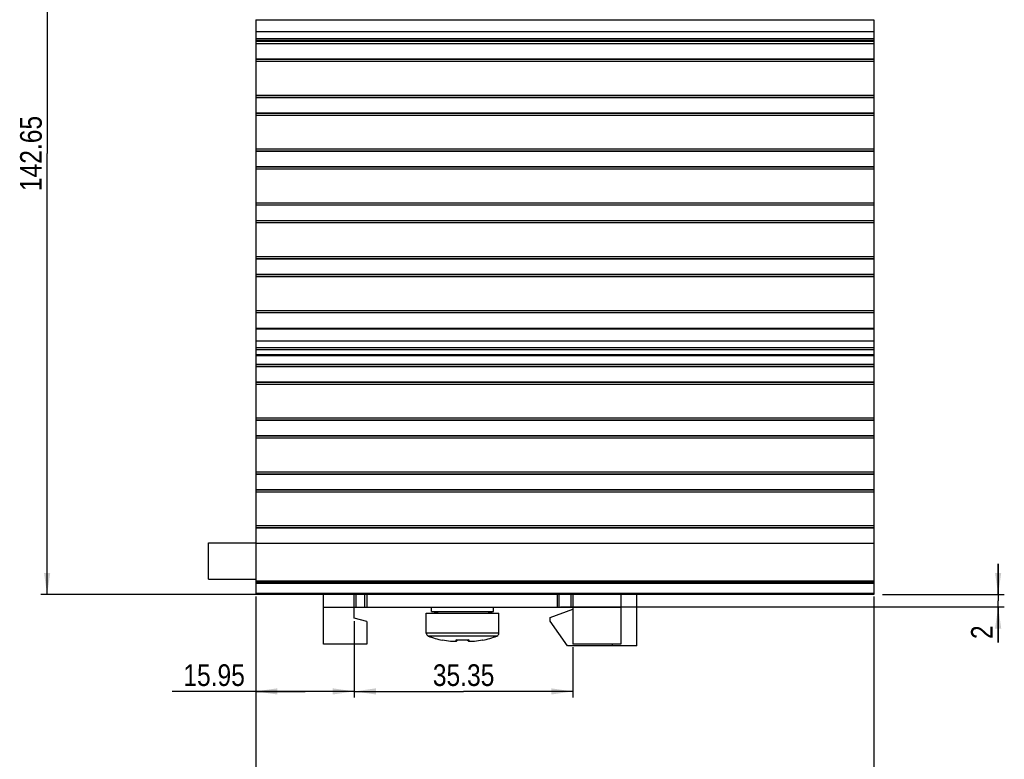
# Model space of a CAD drawing. Header units: millimetres. Extents: x 0 to 594, y 0 to 420.
# Tile 93 of 104: x 138 to 297, y 214 to 333. Entities that reach past the tile are written whole.
import ezdxf

# ---------------------------------------------------------------- set-up
doc = ezdxf.new("R2010")
doc.units = ezdxf.units.MM
doc.header["$LTSCALE"] = 32.67
doc.layers.get('0').update_dxf_attribs({"linetype": 'CONTINUOUS'})
doc.layers.add('3_ALL_AXES', color=7, linetype='CONTINUOUS')
doc.styles.get("Standard").update_dxf_attribs({"font": 'txt', "width": 0.85})
doc.dimstyles.new('DIMSTYLE_4', dxfattribs={"dimtxt": 3.5, "dimasz": 3.5, "dimexe": 1, "dimexo": 0.5, "dimgap": 0.875, "dimtad": 1, "dimdec": 4, "dimdsep": 46, "dimtxsty": 'STANDARD', "dimblk": '_FILLED', "dimblk1": '_FILLED', "dimblk2": '_FILLED', "dimcen": 0.09, "dimadec": 4, "dimazin": 2, "dimtp": 0.15, "dimtm": 0.15, "dimtfac": 1, "dimtdec": 4, "dimtofl": 0, "dimtmove": 0, "dimatfit": 3, "dimldrblk": '_FILLED', "dimfxl": 1, "dimtolj": 1, "dimarcsym": 0})
doc.dimstyles.new('DIMSTYLE_5', dxfattribs={"dimtxt": 3.5, "dimasz": 3.5, "dimexe": 1, "dimexo": 0.5, "dimgap": 0.875, "dimtad": 1, "dimdec": 4, "dimdsep": 46, "dimtxsty": 'STANDARD', "dimblk": '_FILLED', "dimblk1": '_FILLED', "dimblk2": '_FILLED', "dimcen": 0.09, "dimadec": 4, "dimazin": 2, "dimtp": 0.1, "dimtm": 0.1, "dimtfac": 1, "dimtdec": 4, "dimtofl": 0, "dimtmove": 0, "dimatfit": 3, "dimldrblk": '_FILLED', "dimfxl": 1, "dimtolj": 1, "dimarcsym": 0})
doc.dimstyles.new('DIMSTYLE_6', dxfattribs={"dimtxt": 3.5, "dimasz": 3.5, "dimexe": 1, "dimexo": 0.5, "dimgap": 0.875, "dimtad": 1, "dimdec": 4, "dimdsep": 46, "dimtxsty": 'STANDARD', "dimblk": '_FILLED', "dimblk1": '_FILLED', "dimblk2": '_FILLED', "dimcen": 0.09, "dimadec": 4, "dimazin": 2, "dimtp": 0.2, "dimtm": 0.2, "dimtfac": 1, "dimtdec": 4, "dimtofl": 0, "dimtmove": 0, "dimatfit": 3, "dimldrblk": '_FILLED', "dimfxl": 1, "dimtolj": 1, "dimarcsym": 0})
doc.dimstyles.new('DIMSTYLE_7', dxfattribs={"dimtxt": 3.5, "dimasz": 3.5, "dimexe": 1, "dimexo": 0.5, "dimgap": 0.875, "dimtad": 1, "dimdec": 4, "dimdsep": 46, "dimtxsty": 'STANDARD', "dimblk": '_FILLED', "dimblk1": '_FILLED', "dimblk2": '_FILLED', "dimcen": 0.09, "dimadec": 4, "dimazin": 2, "dimtp": 0.05, "dimtm": 0.05, "dimtfac": 1, "dimtdec": 4, "dimtofl": 0, "dimtmove": 0, "dimatfit": 3, "dimldrblk": '_FILLED', "dimfxl": 1, "dimtolj": 1, "dimarcsym": 0})

# ---------------------------------------------------------------- blocks, each defined once
blk = doc.blocks.new('_FILLED')
at = {"color": 0, "linetype": 'BYBLOCK'}
blk.add_solid([(0, 0), (-1, 0.143), (-1, -0.143)], dxfattribs=at)
blk = doc.blocks.new('*D5')
at = {"color": 2, "linetype": 'CONTINUOUS'}
for p, q in [((175.75, 240.16), (175.75, 223.81)), ((191.7, 236.16), (191.7, 223.81)), ((183.73, 224.81), (162.25, 224.81)), ((175.75, 224.81), (183.73, 224.81)), ((191.7, 224.81), (183.73, 224.81))]:
    blk.add_line(p, q, dxfattribs=at)
at = {"color": 2, "linetype": 'CONTINUOUS', "xscale": 3.5, "yscale": 3.5, "zscale": 3.5, "rotation": 180}
blk.add_blockref('_FILLED', (175.75, 224.81), dxfattribs=at)
at = {"color": 2, "linetype": 'CONTINUOUS', "xscale": 3.5, "yscale": 3.5, "zscale": 3.5}
blk.add_blockref('_FILLED', (191.7, 224.81), dxfattribs=at)
at = {"color": 2, "linetype": 'CONTINUOUS', "insert": (174, 229.19), "char_height": 3.5, "width": 17.625, "attachment_point": 3, "line_spacing_factor": 0.9}
blk.add_mtext('15.95', dxfattribs=at)
blk = doc.blocks.new('*D6')
at = {"color": 2, "linetype": 'CONTINUOUS'}
for p, q in [((191.7, 236.16), (191.7, 223.81)), ((227.05, 231.96), (227.05, 223.81)), ((191.7, 224.81), (209.38, 224.81)), ((227.05, 224.81), (209.38, 224.81))]:
    blk.add_line(p, q, dxfattribs=at)
at = {"color": 2, "linetype": 'CONTINUOUS', "xscale": 3.5, "yscale": 3.5, "zscale": 3.5, "rotation": 180}
blk.add_blockref('_FILLED', (191.7, 224.81), dxfattribs=at)
at = {"color": 2, "linetype": 'CONTINUOUS', "xscale": 3.5, "yscale": 3.5, "zscale": 3.5}
blk.add_blockref('_FILLED', (227.05, 224.81), dxfattribs=at)
at = {"color": 2, "linetype": 'CONTINUOUS', "insert": (209.38, 229.19), "char_height": 3.5, "width": 18, "attachment_point": 2, "line_spacing_factor": 0.9}
blk.add_mtext('35.35', dxfattribs=at)
blk = doc.blocks.new('*D7')
at = {"color": 2, "linetype": 'CONTINUOUS'}
for p, q in [((175.75, 240.16), (175.75, 207.09)), ((275.75, 240.16), (275.75, 207.09)), ((175.75, 208.09), (225.75, 208.09)), ((275.75, 208.09), (225.75, 208.09))]:
    blk.add_line(p, q, dxfattribs=at)
at = {"color": 2, "linetype": 'CONTINUOUS', "xscale": 3.5, "yscale": 3.5, "zscale": 3.5, "rotation": 180}
blk.add_blockref('_FILLED', (175.75, 208.09), dxfattribs=at)
at = {"color": 2, "linetype": 'CONTINUOUS', "xscale": 3.5, "yscale": 3.5, "zscale": 3.5}
blk.add_blockref('_FILLED', (275.75, 208.09), dxfattribs=at)
at = {"color": 2, "linetype": 'CONTINUOUS', "insert": (225.75, 212.47), "char_height": 3.5, "width": 11.25, "attachment_point": 2, "line_spacing_factor": 0.9}
blk.add_mtext('100', dxfattribs=at)
blk = doc.blocks.new('*D8')
at = {"color": 2, "linetype": 'CONTINUOUS'}
for p, q in [((178.79, 383.11), (141.01, 383.11)), ((142.01, 383.11), (142.01, 311.78)), ((142.01, 240.46), (142.01, 311.78)), ((275.25, 240.46), (141.01, 240.46))]:
    blk.add_line(p, q, dxfattribs=at)
at = {"color": 2, "linetype": 'CONTINUOUS', "xscale": 3.5, "yscale": 3.5, "zscale": 3.5}
for p, rotation in [((142.01, 383.11), 90), ((142.01, 240.46), 270)]:
    blk.add_blockref('_FILLED', p, dxfattribs=dict(at, rotation=rotation))
at = {"color": 2, "linetype": 'CONTINUOUS', "insert": (137.64, 311.78), "char_height": 3.5, "width": 22.125, "attachment_point": 2, "rotation": 90, "line_spacing_factor": 0.9}
blk.add_mtext('142.65', dxfattribs=at)
blk = doc.blocks.new('*D9')
at = {"color": 2, "linetype": 'CONTINUOUS'}
for p, q in [((295.84, 240.46), (295.84, 245.46)), ((295.84, 245.46), (295.84, 239.46)), ((277.14, 240.46), (296.84, 240.46)), ((295.84, 232.74), (295.84, 239.46)), ((225.05, 238.46), (296.84, 238.46)), ((295.84, 238.46), (295.84, 232.74))]:
    blk.add_line(p, q, dxfattribs=at)
at = {"color": 2, "linetype": 'CONTINUOUS', "xscale": 3.5, "yscale": 3.5, "zscale": 3.5}
for p, rotation in [((295.84, 240.46), 270), ((295.84, 238.46), 90)]:
    blk.add_blockref('_FILLED', p, dxfattribs=dict(at, rotation=rotation))
at = {"color": 2, "linetype": 'CONTINUOUS', "insert": (291.46, 235.49), "char_height": 3.5, "width": 4.125, "attachment_point": 3, "rotation": 90, "line_spacing_factor": 0.9}
blk.add_mtext('2', dxfattribs=at)

msp = doc.modelspace()

# ---------------------------------------------------------------- linework, layer by layer
at = {"color": 7, "linetype": 'CONTINUOUS'}
for p, q in [((175.75402, 333.41471), (275.75402, 333.41471)), ((175.75402, 333.40627), (175.75402, 283.41491)), ((275.75402, 333.41471), (275.75402, 331.50086)), ((175.75402, 331.50086), (275.75402, 331.50086)), ((275.75402, 331.50066), (275.75402, 283.41491)), ((275.75402, 329.50778), (175.75402, 329.50778)), ((275.75402, 327.00778), (175.75402, 327.00778)), ((275.75402, 320.80778), (175.75402, 320.80778)), ((275.75402, 318.30778), (175.75402, 318.30778)), ((275.75402, 312.10778), (175.75402, 312.10778)), ((275.75402, 309.60778), (175.75402, 309.60778)), ((275.75402, 303.40778), (175.75402, 303.40778)), ((275.75402, 300.90778), (175.75402, 300.90778)), ((275.75402, 294.70778), (175.75402, 294.70778)), ((275.75402, 292.20778), (175.75402, 292.20778)), ((275.75402, 286.00778), (175.75402, 286.00778)), ((275.75402, 283.50778), (175.75402, 283.50778)), ((175.75402, 283.41471), (275.75402, 283.41471)), ((175.75402, 283.40627), (175.75402, 240.45778)), ((275.75402, 283.41471), (275.75402, 281.50086)), ((175.75402, 281.50086), (275.75402, 281.50086)), ((275.75402, 281.50066), (275.75402, 279.2583)), ((175.75402, 279.25778), (275.75402, 279.25778)), ((275.75402, 279.25778), (275.75402, 240.45778)), ((275.75402, 277.30778), (175.75402, 277.30778)), ((275.75402, 274.80778), (175.75402, 274.80778)), ((275.75402, 268.60778), (175.75402, 268.60778)), ((275.75402, 266.10778), (175.75402, 266.10778)), ((275.75402, 259.90841), (175.75402, 259.90841)), ((275.75402, 257.40841), (175.75402, 257.40841)), ((275.75402, 251.20778), (175.75402, 251.20778)), ((168.10402, 242.95778), (168.10402, 248.85778)), ((168.10402, 248.85778), (175.75402, 248.85778)), ((275.75402, 248.70778), (175.75402, 248.70778)), ((168.10402, 242.95778), (175.75402, 242.95778)), ((275.75402, 242.45778), (175.75402, 242.45778)), ((275.75402, 240.45778), (175.75402, 240.45778)), ((186.70402, 232.45778), (186.70402, 240.45778)), ((191.70402, 236.65778), (191.70402, 240.45778)), ((192.00402, 238.45778), (192.00402, 240.45778)), ((193.40402, 238.45778), (193.40402, 240.45778)), ((193.70402, 240.45778), (193.70402, 238.45778)), ((224.55402, 238.45778), (224.55402, 240.45778)), ((224.85402, 238.45778), (224.85402, 240.45778)), ((226.75402, 238.45778), (226.75402, 240.45778)), ((227.05402, 240.45778), (227.05402, 232.45778)), ((234.80402, 240.45778), (234.80402, 232.45778)), ((237.40402, 232.15778), (237.40402, 240.45778)), ((223.40402, 236.7566), (227.05402, 238.08509)), ((193.70402, 236.12188), (191.70402, 236.65778)), ((193.70402, 236.12188), (193.70402, 232.45778)), ((223.40402, 236.1566), (223.40402, 236.7566)), ((226.20402, 232.15778), (223.40402, 236.1566)), ((205.94172, 233.10442), (205.95686, 233.13065)), ((208.26085, 232.96479), (208.41554, 233.12051)), ((209.9925, 233.12051), (210.14719, 232.96479)), ((212.45118, 233.13065), (212.46632, 233.10442)), ((193.70402, 232.45778), (186.70402, 232.45778)), ((237.40402, 232.15778), (226.20402, 232.15778)), ((234.80402, 232.45778), (227.05402, 232.45778)), ((233.40402, 232.45778), (233.40402, 232.15778))]:
    msp.add_line(p, q, dxfattribs=at)
at = {"color": 9, "linetype": 'CONTINUOUS'}
for p, q in [((275.75402, 331.44228), (175.75402, 331.44228)), ((275.75402, 330.34118), (175.75402, 330.34118)), ((275.75402, 330.04923), (175.75402, 330.04923)), ((275.75402, 329.89851), (175.75402, 329.89851)), ((275.75402, 326.97454), (175.75402, 326.97454)), ((275.75402, 326.64528), (175.75402, 326.64528)), ((275.75402, 321.17028), (175.75402, 321.17028)), ((275.75402, 320.84103), (175.75402, 320.84103)), ((275.75402, 318.27454), (175.75402, 318.27454)), ((275.75402, 317.94528), (175.75402, 317.94528)), ((275.75402, 312.47028), (175.75402, 312.47028)), ((275.75402, 312.14103), (175.75402, 312.14103)), ((275.75402, 309.57454), (175.75402, 309.57454)), ((275.75402, 309.24528), (175.75402, 309.24528)), ((275.75402, 303.77028), (175.75402, 303.77028)), ((275.75402, 303.44103), (175.75402, 303.44103)), ((275.75402, 300.87454), (175.75402, 300.87454)), ((275.75402, 300.54528), (175.75402, 300.54528)), ((275.75402, 295.07028), (175.75402, 295.07028)), ((275.75402, 294.74103), (175.75402, 294.74103)), ((275.75402, 292.17454), (175.75402, 292.17454)), ((275.75402, 291.84528), (175.75402, 291.84528)), ((275.75402, 286.37028), (175.75402, 286.37028)), ((275.75402, 286.04103), (175.75402, 286.04103)), ((275.75402, 283.47329), (175.75402, 283.47329)), ((275.75402, 281.44228), (175.75402, 281.44228)), ((275.75402, 280.34118), (175.75402, 280.34118)), ((275.75402, 280.04923), (175.75402, 280.04923)), ((275.75402, 279.07106), (175.75402, 279.07106)), ((275.75402, 277.67028), (175.75402, 277.67028)), ((275.75402, 277.34103), (175.75402, 277.34103)), ((275.75402, 274.77454), (175.75402, 274.77454)), ((275.75402, 274.44528), (175.75402, 274.44528)), ((275.75402, 268.97028), (175.75402, 268.97028)), ((275.75402, 268.64103), (175.75402, 268.64103)), ((275.75402, 266.07454), (175.75402, 266.07454)), ((275.75402, 265.74528), (175.75402, 265.74528)), ((275.75402, 260.27092), (175.75402, 260.27092)), ((275.75402, 259.94166), (175.75402, 259.94166)), ((275.75402, 257.37517), (175.75402, 257.37517)), ((275.75402, 257.04591), (175.75402, 257.04591)), ((275.75402, 251.57028), (175.75402, 251.57028)), ((275.75402, 251.24103), (175.75402, 251.24103)), ((275.75402, 242.65778), (175.75402, 242.65778)), ((275.75402, 242.25778), (175.75402, 242.25778)), ((275.75402, 240.65778), (175.75402, 240.65778)), ((186.70402, 238.45778), (191.70402, 238.45778)), ((227.05402, 238.45778), (234.80402, 238.45778)), ((215.07902, 234.23273), (203.32902, 234.23273)), ((214.76501, 233.76861), (203.64303, 233.76861))]:
    msp.add_line(p, q, dxfattribs=at)
at = {"color": 3, "linetype": 'CONTINUOUS'}
msp.add_line((191.70402, 238.45778), (227.05402, 238.45778), dxfattribs=at)
at = {"color": 7, "linetype": 'CONTINUOUS'}
for centre, radius, start, end in [((203.82902, 234.23273), 0.5, 180, 248.1618847), ((214.57902, 234.23273), 0.5, 291.8381153, 360), ((191.18063, 250.76619), 24.6703, 313.6369869, 313.8155789), ((227.19916, 250.73642), 24.62926, 226.1838822, 226.3627705)]:
    msp.add_arc(centre, radius, start, end, dxfattribs=at)
for points, knots in [([(205.95686, 233.13065), (206.38808, 233.05005), (207.13701, 232.95131), (207.89035, 232.91755), (208.20528, 232.91164)], [0, 0, 0, 0, 0.582068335, 1, 1, 1, 1]), ([(208.20528, 232.91164), (208.20293, 232.91611), (208.19991, 232.93384), (208.19698, 232.97396), (208.19503, 233.04233), (208.19415, 233.09792), (208.19374, 233.13063)], [0, 0, 0, 0, 0.068992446, 0.240030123, 0.553286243, 1, 1, 1, 1]), ([(210.20276, 232.91164), (210.51771, 232.91755), (211.27105, 232.95131), (212.01998, 233.05005), (212.45118, 233.13065)], [0, 0, 0, 0, 0.417958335, 1, 1, 1, 1]), ([(210.2143, 233.13063), (210.21389, 233.0979), (210.21301, 233.04221), (210.21105, 232.97379), (210.20812, 232.93368), (210.20509, 232.91606), (210.20276, 232.91164)], [0, 0, 0, 0, 0.446917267, 0.761379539, 0.931785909, 1, 1, 1, 1])]:
    msp.add_open_spline(points, degree=3, knots=knots, dxfattribs=at)
msp.add_open_spline([(210.21428, 233.13065), (209.87788, 233.113), (209.20402, 233.09584), (208.53016, 233.113), (208.19375, 233.13065)], degree=3, dxfattribs=at)
at = {"layer": '3_ALL_AXES', "color": 7, "linetype": 'CONTINUOUS'}
for p, q in [((203.32902, 237.45778), (215.07902, 237.45778)), ((203.32902, 234.23273), (203.32902, 237.45778)), ((204.20402, 237.75778), (204.20402, 238.45778)), ((204.20402, 237.75778), (214.20402, 237.75778)), ((205.28402, 237.45778), (204.20402, 237.75778)), ((213.12402, 237.45778), (214.20402, 237.75778)), ((214.20402, 237.75778), (214.20402, 238.45778)), ((215.07902, 234.23273), (215.07902, 237.45778))]:
    msp.add_line(p, q, dxfattribs=at)
for centre, start, end in [((208.10669, 244.90706), 248.1618847, 259.6057535), ((210.30135, 244.90706), 280.3942465, 291.8381153)]:
    msp.add_arc(centre, 11.99955, start, end, dxfattribs=at)

# ---------------------------------------------------------------- dimensions: what is measured, and where the dimension line sits
at = {"color": 2, "linetype": 'CONTINUOUS'}
for base, p1, p2, dimstyle, picture, middle in [((142.01361, 240.45778), (179.28926, 383.10778), (275.75402, 240.45778), 'DIMSTYLE_6', '*D8', (142.01361, 311.28279)), ((295.83728, 238.45778), (276.63695, 240.45778), (224.55402, 238.45778), 'DIMSTYLE_7', '*D9', (295.83728, 233.61542))]:
    dim = msp.add_linear_dim(base=base, p1=p1, p2=p2, angle=270, dimstyle=dimstyle, dxfattribs=at)
    dim.commit()
    dim.dimension.update_dxf_attribs({"geometry": picture, "text_midpoint": middle, "dimtype": 160})
for base, p1, p2, dimstyle, picture, middle in [((191.70402, 224.8113), (175.75402, 240.65778), (191.70402, 236.65778), 'DIMSTYLE_5', '*D5', (167.62896, 224.8113)), ((275.75402, 208.09456), (175.75402, 240.65778), (275.75402, 240.65778), 'DIMSTYLE_4', '*D7', (225.25402, 208.09456)), ((227.05402, 224.8113), (191.70402, 236.65778), (227.05402, 232.45778), 'DIMSTYLE_4', '*D6', (208.87902, 224.8113))]:
    dim = msp.add_linear_dim(base=base, p1=p1, p2=p2, dimstyle=dimstyle, dxfattribs=at)
    dim.commit()
    dim.dimension.update_dxf_attribs({"geometry": picture, "text_midpoint": middle, "dimtype": 160})

doc.saveas('drawing.dxf')
